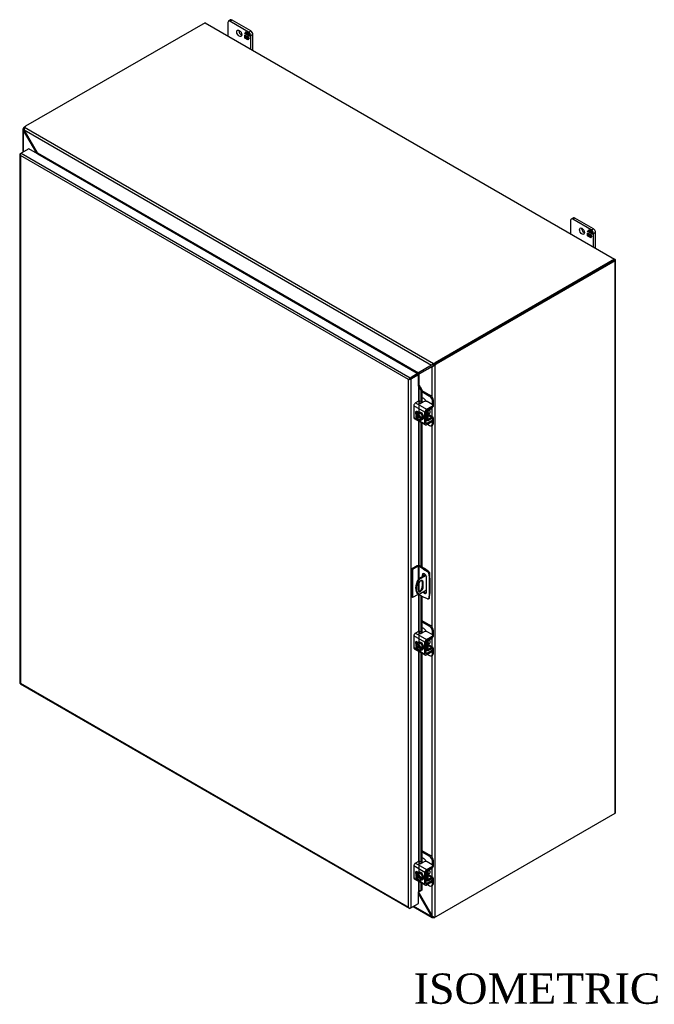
# Model space of a CAD drawing. Header units: inches. Extents: x 14 to 237, y 6 to 158.
# Tile 8 of 9: x 175 to 206, y 109 to 158. Entities that reach past the tile are written whole.
import ezdxf
from ezdxf.enums import TextEntityAlignment as Align

# ---------------------------------------------------------------- set-up
doc = ezdxf.new("R2010")
doc.units = ezdxf.units.IN
doc.header["$MEASUREMENT"] = 0
for name, color, linetype in [('COM40153-1', 7, 'CONTINUOUS'), ('COM40153-2', 7, 'CONTINUOUS'), ('COM42667', 7, 'CONTINUOUS'), ('COM42780', 7, 'CONTINUOUS'), ('COM48496', 7, 'CONTINUOUS'), ('COM70236-4', 7, 'CONTINUOUS'), ('COM71782-3', 7, 'CONTINUOUS'), ('DEFAULT', 7, 'CONTINUOUS'), ('FET07710', 7, 'CONTINUOUS'), ('SCC19011', 7, 'CONTINUOUS'), ('SPR20265', 7, 'CONTINUOUS'), ('WAF25035', 7, 'CONTINUOUS')]:
    doc.layers.add(name, color=color, linetype=linetype)
doc.styles.add('SEACAD_TIMES_NEW_ROMAN', font='times.ttf')

msp = doc.modelspace()

# ---------------------------------------------------------------- linework, layer by layer
at = {"layer": 'COM40153-1', "color": 7}
for p, q in [((194.795, 130.218), (194.808, 130.21)), ((194.833, 129.93), (194.833, 130.175)), ((194.622, 130.079), (194.265, 129.873)), ((194.265, 129.873), (194.306, 129.849)), ((194.643, 130.044), (194.306, 129.849)), ((194.457, 129.735), (194.498, 129.712)), ((194.457, 129.735), (194.457, 129.498)), ((194.498, 129.474), (194.498, 129.712)), ((194.251, 129.569), (194.251, 129.332)), ((194.669, 129.325), (194.306, 129.115)), ((194.457, 129.498), (194.498, 129.474)), ((194.246, 129.148), (194.286, 129.124))]:
    msp.add_line(p, q, dxfattribs=at)
for centre, major_axis, start_param, end_param in [((194.747, 130.175), (-0.0864, 0), 2.529725, 3.926991), ((194.546, 129.668), (0.3, 0.52), 1.508132, 3.141593), ((194.586, 129.644), (0.3, 0.52), 1.508132, 3.204257), ((194.374, 129.64), (-0.087, -0.151), 2.356194, 5.497787), ((194.333, 129.664), (-0.087, -0.151), 2.356194, 2.906426), ((194.675, 129.94), (-0.025, -0.0433), 4.139289, 6.283185), ((194.634, 129.964), (0.025, 0.0433), 4.093609, 5.210881), ((194.675, 129.94), (-0.025, -0.0433), 0, 0.63978), ((194.374, 129.403), (0.087, 0.151), 2.356194, 5.497787), ((194.333, 129.427), (0.087, 0.151), 3.37676, 5.497787)]:
    msp.add_ellipse(centre, major_axis=major_axis, ratio=0.57735, start_param=start_param, end_param=end_param, dxfattribs=at)
at = {"layer": 'COM40153-2', "color": 7}
for p, q in [((194.207, 130.527), (193.929, 130.367)), ((193.929, 130.367), (193.929, 128.979)), ((193.969, 130.343), (193.929, 130.367)), ((194.248, 130.504), (193.969, 130.343)), ((193.969, 130.343), (193.969, 128.955)), ((194.248, 130.504), (194.248, 129.844)), ((194.288, 130.504), (194.288, 129.887)), ((194.523, 130.368), (194.288, 130.504)), ((194.564, 130.392), (194.329, 130.527)), ((194.523, 130.368), (194.564, 130.392)), ((194.523, 130.368), (194.712, 130.24)), ((194.753, 130.264), (194.564, 130.392)), ((194.712, 130.24), (194.753, 130.264)), ((194.817, 130.152), (194.777, 130.129)), ((194.834, 129.924), (194.817, 130.152)), ((194.288, 129.693), (194.288, 129.268)), ((194.457, 130.072), (194.498, 130.095)), ((194.457, 130.072), (194.457, 129.984)), ((194.498, 130.008), (194.498, 130.095)), ((194.669, 129.231), (194.669, 129.949)), ((194.777, 130.129), (194.793, 129.901)), ((194.793, 129.901), (194.834, 129.924)), ((194.793, 129.901), (194.793, 129.136)), ((194.834, 129.924), (194.834, 129.16)), ((194.793, 129.136), (194.834, 129.16)), ((194.817, 128.951), (194.834, 129.16)), ((193.969, 128.955), (193.929, 128.979)), ((194.248, 129.116), (193.969, 128.955)), ((194.248, 129.147), (194.248, 129.116)), ((194.288, 129.123), (194.288, 129.116)), ((194.523, 128.98), (194.288, 129.116)), ((194.712, 128.89), (194.523, 128.98)), ((194.756, 128.889), (194.797, 128.912)), ((194.793, 129.136), (194.777, 128.927)), ((194.777, 128.927), (194.817, 128.951))]:
    msp.add_line(p, q, dxfattribs=at)
for centre, major_axis, start_param, end_param in [((194.268, 130.492), (-0.0864, 0), 3.926991, 5.497787), ((194.268, 130.492), (-0.0288, 0), 3.926991, 5.497787), ((194.563, 130.01), (0.075, -0.13), 0.785398, 3.926991), ((194.604, 130.034), (0.075, -0.13), 3.416574, 3.926991), ((194.706, 130.162), (0.05, -0.0866), 0.872665, 2.268928), ((194.747, 130.186), (-0.05, 0.0866), 4.014257, 5.410521), ((194.563, 129.292), (-0.075, 0.13), 1.73559, 3.926991), ((194.604, 129.315), (-0.075, 0.13), 1.73559, 2.866611), ((194.268, 129.104), (0.0288, 0), 0.785398, 2.356194), ((194.706, 128.975), (-0.05, 0.0866), 2.443461, 3.839724), ((194.747, 128.999), (-0.05, 0.0866), 3.141593, 3.839724)]:
    msp.add_ellipse(centre, major_axis=major_axis, ratio=0.57735, start_param=start_param, end_param=end_param, dxfattribs=at)
at = {"layer": 'COM42667', "color": 7}
for p, q in [((194.586, 138.134), (194.038, 138.451)), ((194.038, 138.451), (194.038, 137.869)), ((194.263, 138.675), (194.119, 138.591)), ((194.119, 138.591), (194.667, 138.275)), ((194.552, 138.656), (194.405, 138.571)), ((194.667, 138.275), (194.94, 138.432)), ((194.94, 138.514), (194.694, 138.656)), ((194.94, 138.37), (194.94, 138.432)), ((194.97, 138.411), (194.97, 138.473)), ((194.269, 138.119), (194.193, 138.162)), ((194.586, 137.552), (194.586, 138.134)), ((194.64, 137.583), (194.64, 138.165)), ((194.667, 138.212), (194.94, 138.37)), ((194.038, 137.869), (194.242, 137.751)), ((194.061, 137.817), (194.61, 137.5)), ((194.281, 137.729), (194.586, 137.552)), ((194.667, 137.567), (194.64, 137.583)), ((194.94, 137.725), (194.667, 137.567)), ((194.94, 137.663), (194.667, 137.505)), ((194.927, 137.814), (194.94, 137.807)), ((194.94, 137.663), (194.94, 137.725)), ((194.97, 137.704), (194.97, 137.766)), ((194.263, 127.284), (194.119, 127.201)), ((194.552, 127.266), (194.405, 127.181)), ((194.94, 127.123), (194.694, 127.266)), ((194.586, 126.744), (194.038, 127.061)), ((194.038, 127.061), (194.038, 126.478)), ((194.119, 127.201), (194.667, 126.884)), ((194.269, 126.728), (194.193, 126.772)), ((194.586, 126.162), (194.586, 126.744)), ((194.64, 126.193), (194.64, 126.775)), ((194.667, 126.884), (194.94, 127.042)), ((194.667, 126.822), (194.94, 126.98)), ((194.94, 126.98), (194.94, 127.042)), ((194.97, 127.02), (194.97, 127.082)), ((194.038, 126.478), (194.242, 126.361)), ((194.061, 126.426), (194.61, 126.109)), ((194.281, 126.338), (194.586, 126.162)), ((194.94, 126.335), (194.667, 126.177)), ((194.94, 126.272), (194.667, 126.115)), ((194.927, 126.424), (194.94, 126.416)), ((194.94, 126.272), (194.94, 126.335)), ((194.97, 126.313), (194.97, 126.375)), ((194.667, 126.177), (194.64, 126.193)), ((194.586, 115.353), (194.038, 115.67)), ((194.038, 115.67), (194.038, 115.088)), ((194.263, 115.894), (194.119, 115.81)), ((194.119, 115.81), (194.667, 115.494)), ((194.552, 115.875), (194.405, 115.791)), ((194.667, 115.494), (194.94, 115.651)), ((194.667, 115.432), (194.94, 115.589)), ((194.94, 115.733), (194.694, 115.875)), ((194.94, 115.589), (194.94, 115.651)), ((194.97, 115.63), (194.97, 115.692)), ((194.038, 115.088), (194.242, 114.97)), ((194.061, 115.036), (194.61, 114.719)), ((194.269, 115.338), (194.193, 115.381)), ((194.586, 114.771), (194.586, 115.353)), ((194.64, 114.802), (194.64, 115.385)), ((194.927, 115.033), (194.94, 115.026)), ((194.281, 114.948), (194.586, 114.771)), ((194.667, 114.787), (194.64, 114.802)), ((194.94, 114.944), (194.667, 114.787)), ((194.94, 114.882), (194.667, 114.724)), ((194.94, 114.882), (194.94, 114.944)), ((194.97, 114.923), (194.97, 114.985))]:
    msp.add_line(p, q, dxfattribs=at)
for centre, major_axis, start_param, end_param in [((194.119, 138.498), (-0.0572, -0.0991), 3.926991, 5.497787), ((194.297, 138.655), (-0.048, 0), 3.141593, 5.497787), ((194.371, 138.591), (0.048, 0), 2.929457, 5.497787), ((194.623, 138.615), (0.1, 0), 0.785398, 2.356194), ((194.87, 138.473), (-0.1, 0), 2.356194, 3.926991), ((194.193, 138.07), (0.0562, -0.0973), 2.356194, 4.826451), ((194.247, 138.101), (0.0562, -0.0973), 3.6401, 4.826451), ((194.667, 138.181), (0.0572, 0.0991), 0.785398, 2.356194), ((194.667, 138.181), (0.0192, 0.0333), 0.785398, 2.356194), ((194.87, 138.411), (-0.1, 0), 2.356194, 3.141593), ((194.119, 137.916), (0.0572, 0.0991), 2.356194, 3.141593), ((194.667, 137.599), (0.0572, 0.0991), 2.356194, 3.926991), ((194.667, 137.599), (0.0192, 0.0333), 2.356194, 3.926991), ((194.87, 137.766), (-0.1, 0), 2.356194, 3.926991), ((194.87, 137.704), (-0.1, 0), 2.356194, 3.141593), ((194.297, 127.265), (-0.048, 0), 3.141593, 5.497787), ((194.623, 127.225), (0.1, 0), 0.785398, 2.356194), ((194.119, 127.107), (-0.0572, -0.0991), 3.926991, 5.497787), ((194.193, 126.68), (0.0562, -0.0973), 2.356194, 4.826451), ((194.247, 126.711), (0.0562, -0.0973), 3.6401, 4.826451), ((194.371, 127.201), (0.048, 0), 2.929457, 5.497787), ((194.667, 126.791), (0.0572, 0.0991), 0.785398, 2.356194), ((194.667, 126.791), (0.0192, 0.0333), 0.785398, 2.356194), ((194.87, 127.082), (-0.1, 0), 2.356194, 3.926991), ((194.87, 127.02), (-0.1, 0), 2.356194, 3.141593), ((194.119, 126.525), (0.0572, 0.0991), 2.356194, 3.141593), ((194.87, 126.375), (-0.1, 0), 2.356194, 3.926991), ((194.87, 126.313), (-0.1, 0), 2.356194, 3.141593), ((194.667, 126.208), (0.0572, 0.0991), 2.356194, 3.926991), ((194.667, 126.208), (0.0192, 0.0333), 2.356194, 3.926991), ((194.119, 115.717), (-0.0572, -0.0991), 3.926991, 5.497787), ((194.297, 115.874), (-0.048, 0), 3.141593, 5.497787), ((194.371, 115.81), (0.048, 0), 2.929457, 5.497787), ((194.623, 115.834), (0.1, 0), 0.785398, 2.356194), ((194.87, 115.692), (-0.1, 0), 2.356194, 3.926991), ((194.87, 115.63), (-0.1, 0), 2.356194, 3.141593), ((194.119, 115.135), (0.0572, 0.0991), 2.356194, 3.141593), ((194.193, 115.289), (0.0562, -0.0973), 2.356194, 4.826451), ((194.247, 115.321), (0.0562, -0.0973), 3.6401, 4.826451), ((194.667, 115.4), (0.0572, 0.0991), 0.785398, 2.356194), ((194.667, 115.4), (0.0192, 0.0333), 0.785398, 2.356194), ((194.87, 114.985), (-0.1, 0), 2.356194, 3.926991), ((194.667, 114.818), (0.0572, 0.0991), 2.356194, 3.926991), ((194.667, 114.818), (0.0192, 0.0333), 2.356194, 3.926991), ((194.87, 114.923), (-0.1, 0), 2.356194, 3.141593)]:
    msp.add_ellipse(centre, major_axis=major_axis, ratio=0.57735, start_param=start_param, end_param=end_param, dxfattribs=at)
at = {"layer": 'COM42780', "color": 7}
for p, q in [((194.435, 139.211), (194.867, 138.962)), ((194.435, 139.149), (194.814, 138.931)), ((194.814, 138.931), (194.867, 138.962)), ((194.531, 138.809), (194.435, 138.864)), ((195.009, 138.717), (194.955, 138.686)), ((194.955, 138.503), (194.955, 138.686)), ((195.009, 138.474), (195.009, 138.717)), ((194.644, 138.183), (194.685, 138.159)), ((194.685, 137.771), (194.685, 138.159)), ((194.739, 137.802), (194.739, 138.19)), ((194.743, 137.985), (194.929, 137.877)), ((194.985, 137.882), (194.758, 138.013)), ((194.766, 138.237), (194.929, 138.334)), ((194.64, 137.797), (194.685, 137.771)), ((194.64, 137.758), (194.709, 137.719)), ((194.713, 137.532), (194.814, 137.474)), ((194.739, 137.801), (194.766, 137.786)), ((194.928, 137.815), (194.765, 137.723)), ((194.929, 137.877), (194.766, 137.786)), ((194.914, 137.464), (194.967, 137.495)), ((194.928, 137.814), (194.955, 137.799)), ((194.955, 137.796), (194.955, 137.799)), ((194.955, 137.555), (194.955, 137.674)), ((194.955, 137.555), (195.009, 137.587)), ((195.009, 137.587), (195.009, 137.83)), ((194.435, 127.821), (194.867, 127.571)), ((194.435, 127.759), (194.814, 127.54)), ((194.531, 127.418), (194.435, 127.473)), ((194.814, 127.54), (194.867, 127.571)), ((195.009, 127.326), (194.955, 127.295)), ((194.955, 127.112), (194.955, 127.295)), ((195.009, 127.083), (195.009, 127.326)), ((194.644, 126.792), (194.685, 126.768)), ((194.685, 126.38), (194.685, 126.768)), ((194.739, 126.411), (194.739, 126.799)), ((194.766, 126.846), (194.929, 126.944)), ((194.64, 126.406), (194.685, 126.38)), ((194.64, 126.368), (194.709, 126.328)), ((194.739, 126.411), (194.766, 126.396)), ((194.743, 126.594), (194.929, 126.487)), ((194.985, 126.492), (194.758, 126.623)), ((194.928, 126.424), (194.765, 126.333)), ((194.929, 126.487), (194.766, 126.396)), ((194.928, 126.424), (194.955, 126.408)), ((194.955, 126.405), (194.955, 126.408)), ((194.955, 126.165), (194.955, 126.283)), ((195.009, 126.196), (195.009, 126.439)), ((194.713, 126.141), (194.814, 126.083)), ((194.914, 126.073), (194.967, 126.104)), ((194.955, 126.165), (195.009, 126.196)), ((194.435, 116.43), (194.867, 116.181)), ((194.435, 116.368), (194.814, 116.15)), ((194.531, 116.028), (194.435, 116.083)), ((194.814, 116.15), (194.867, 116.181)), ((194.766, 115.456), (194.929, 115.554)), ((195.009, 115.936), (194.955, 115.905)), ((194.955, 115.722), (194.955, 115.905)), ((195.009, 115.693), (195.009, 115.936)), ((194.644, 115.402), (194.685, 115.378)), ((194.685, 114.99), (194.685, 115.378)), ((194.739, 115.021), (194.739, 115.409)), ((194.743, 115.204), (194.929, 115.096)), ((194.985, 115.101), (194.758, 115.232)), ((194.928, 115.034), (194.765, 114.942)), ((194.929, 115.096), (194.766, 115.005)), ((194.928, 115.033), (194.955, 115.018)), ((195.009, 114.806), (195.009, 115.049)), ((194.64, 115.016), (194.685, 114.99)), ((194.64, 114.977), (194.709, 114.938)), ((194.713, 114.751), (194.814, 114.693)), ((194.739, 115.02), (194.766, 115.005)), ((194.914, 114.683), (194.967, 114.714)), ((194.955, 115.015), (194.955, 115.018)), ((194.955, 114.775), (194.955, 114.893)), ((194.955, 114.775), (195.009, 114.806))]:
    msp.add_line(p, q, dxfattribs=at)
for centre, major_axis, start_param, end_param in [((194.814, 138.768), (0.1, -0.173), 0.785398, 2.356194), ((194.867, 138.799), (-0.1, 0.173), 3.926991, 5.497787), ((194.531, 138.645), (0.1, -0.173), 1.392108, 2.356194), ((194.928, 138.427), (-0.0572, -0.0991), 0.802851, 2.356194), ((194.766, 138.206), (-0.0572, -0.0991), 4.744903, 5.497787), ((194.766, 138.206), (-0.0192, -0.0333), 3.944444, 5.497787), ((194.651, 138.109), (0.078, -0.135), 0.133398, 1.437398), ((194.766, 137.818), (0.0572, 0.0991), 2.356194, 3.909538), ((194.766, 137.818), (0.0192, 0.0333), 2.356194, 3.909538), ((194.814, 137.637), (-0.1, 0.173), 2.356194, 3.926991), ((194.928, 137.783), (-0.0192, -0.0333), 2.356194, 3.909538), ((194.928, 137.783), (-0.0572, -0.0991), 2.356194, 3.909538), ((194.867, 137.668), (-0.1, 0.173), 3.141593, 3.926991), ((194.531, 127.255), (0.1, -0.173), 1.392108, 2.356194), ((194.814, 127.377), (0.1, -0.173), 0.785398, 2.356194), ((194.867, 127.408), (-0.1, 0.173), 3.926991, 5.497787), ((194.766, 126.815), (-0.0572, -0.0991), 4.744903, 5.497787), ((194.766, 126.815), (-0.0192, -0.0333), 3.944444, 5.497787), ((194.651, 126.718), (0.078, -0.135), 0.133398, 1.437398), ((194.928, 127.037), (-0.0572, -0.0991), 0.802851, 2.356194), ((194.766, 126.427), (0.0572, 0.0991), 2.356194, 3.909538), ((194.766, 126.427), (0.0192, 0.0333), 2.356194, 3.909538), ((194.928, 126.393), (-0.0192, -0.0333), 2.356194, 3.909538), ((194.928, 126.393), (-0.0572, -0.0991), 2.356194, 3.909538), ((194.814, 126.247), (-0.1, 0.173), 2.356194, 3.926991), ((194.867, 126.278), (-0.1, 0.173), 3.141593, 3.926991), ((194.531, 115.864), (0.1, -0.173), 1.392108, 2.356194), ((194.814, 115.987), (0.1, -0.173), 0.785398, 2.356194), ((194.867, 116.018), (-0.1, 0.173), 3.926991, 5.497787), ((194.928, 115.646), (-0.0572, -0.0991), 0.802851, 2.356194), ((194.766, 115.425), (-0.0572, -0.0991), 4.744903, 5.497787), ((194.766, 115.425), (-0.0192, -0.0333), 3.944444, 5.497787), ((194.651, 115.328), (0.078, -0.135), 0.133398, 1.437398), ((194.928, 115.002), (-0.0192, -0.0333), 2.356194, 3.909538), ((194.928, 115.002), (-0.0572, -0.0991), 2.356194, 3.909538), ((194.766, 115.037), (0.0572, 0.0991), 2.356194, 3.909538), ((194.766, 115.037), (0.0192, 0.0333), 2.356194, 3.909538), ((194.814, 114.856), (-0.1, 0.173), 2.356194, 3.926991), ((194.867, 114.887), (-0.1, 0.173), 3.141593, 3.926991)]:
    msp.add_ellipse(centre, major_axis=major_axis, ratio=0.57735, start_param=start_param, end_param=end_param, dxfattribs=at)
at = {"layer": 'COM48496', "color": 7}
for p, q in [((174.682, 152.148), (174.682, 151.01)), ((174.74, 152.137), (174.684, 152.13)), ((174.748, 152.18), (174.707, 152.204)), ((174.746, 152.106), (174.707, 152.084)), ((174.707, 151.025), (174.707, 152.084)), ((175.363, 150.955), (174.707, 152.084)), ((174.774, 152.262), (174.814, 152.285)), ((174.774, 152.262), (174.78, 152.258)), ((175.363, 150.955), (175.396, 150.974)), ((175.363, 150.945), (175.363, 150.955)), ((203.96, 145.644), (195.098, 140.528)), ((204, 145.621), (195.138, 140.504)), ((204, 145.691), (203.98, 145.703)), ((204, 118.28), (204, 145.621)), ((204.026, 118.316), (204.026, 145.656)), ((194.949, 140.397), (194.294, 140.025)), ((194.335, 140.049), (194.976, 140.413)), ((194.974, 140.411), (194.949, 140.397)), ((194.949, 138.884), (194.949, 140.397)), ((195.004, 140.437), (194.992, 140.405)), ((195.031, 140.47), (195.072, 140.446)), ((195.072, 140.446), (195.072, 113.145)), ((195.098, 140.528), (195.138, 140.504)), ((194.241, 139.999), (194.232, 140.009)), ((194.294, 140.025), (194.335, 140.049)), ((194.294, 139.451), (194.294, 140.025)), ((194.949, 137.903), (194.949, 138.35)), ((194.949, 127.494), (194.949, 137.485)), ((194.949, 126.512), (194.949, 126.959)), ((194.949, 116.103), (194.949, 126.094)), ((195.138, 113.164), (204, 118.28)), ((194.949, 115.122), (194.949, 115.569)), ((194.949, 113.194), (194.949, 114.704)), ((194.294, 114.323), (194.294, 114.399)), ((194.294, 114.323), (194.949, 113.194))]:
    msp.add_line(p, q, dxfattribs=at)
for centre, radius, start, end in [((174.756, 152.148), 0.0746, 131.1998, 193.8127), ((174.788, 152.154), 0.107, 192.9737, 220.7862), ((174.804, 152.148), 0.0653, 150.132, 189.5302), ((175.334, 150.914), 0.0949, 359.7358, 24.5338), ((194.941, 140.56), 0.164, 272.9287, 288.1405), ((194.937, 140.484), 0.0817, 296.9678, 317.8265), ((194.936, 140.609), 0.212, 285.2655, 309.7555), ((194.808, 140.624), 0.271, 316.3207, 325.1947), ((194.347, 139.866), 0.183, 93.7503, 128.6863), ((194.488, 139.844), 0.266, 136.8928, 149.1996), ((194.126, 114.248), 0.184, 24.1488, 43.4498), ((195.069, 113.297), 0.157, 220.6657, 240.7969), ((195.051, 113.258), 0.116, 239.1566, 280.1391)]:
    msp.add_arc(centre, radius, start, end, dxfattribs=at)
for centre, major_axis, start_param, end_param in [((174.774, 152.098), (0.1, 0.173), 0.785398, 1.276789), ((203.939, 145.656), (-0.0864, 0), 2.356194, 3.926991), ((195.098, 140.364), (0.1, 0.173), 0.785398, 1.276789), ((195.138, 140.341), (0.1, 0.173), 0.785398, 1.276789), ((194.273, 139.965), (-0.0864, 0), -1.068499, -1.002311), ((203.939, 118.316), (-0.0864, 0), 2.356194, 3.141593), ((195.138, 113.327), (-0.1, -0.173), 0.294007, 0.785398)]:
    msp.add_ellipse(centre, major_axis=major_axis, ratio=0.57735, start_param=start_param, end_param=end_param, dxfattribs=at)
at = {"layer": 'COM70236-4', "color": 7}
for p, q in [((183.697, 157.413), (174.814, 152.285)), ((183.697, 157.413), (203.98, 145.703)), ((174.746, 152.106), (194.91, 140.465)), ((175.396, 150.974), (174.746, 152.106)), ((174.764, 152.237), (195.014, 140.546)), ((175.396, 150.974), (194.261, 140.083)), ((175.417, 150.915), (194.198, 140.072)), ((175.417, 150.914), (175.417, 150.915)), ((175.418, 150.933), (175.423, 150.919)), ((203.98, 145.703), (195.098, 140.575)), ((203.98, 145.656), (195.098, 140.528)), ((203.98, 145.656), (203.98, 145.703)), ((194.91, 140.465), (194.261, 140.083)), ((194.937, 140.48), (194.301, 140.106)), ((194.935, 140.479), (194.91, 140.465)), ((194.973, 140.492), (194.939, 140.498)), ((194.973, 140.492), (194.951, 140.488)), ((195.014, 140.499), (195.014, 140.546)), ((195.098, 140.528), (195.098, 140.575)), ((194.198, 140.072), (194.197, 140.071)), ((194.204, 140.076), (194.207, 140.066)), ((194.261, 140.083), (194.301, 140.106)), ((194.265, 114.306), (194.294, 114.323)), ((194.265, 114.296), (194.91, 113.171)), ((194.003, 113.666), (194.953, 113.117)), ((194.91, 113.171), (194.028, 113.681)), ((194.949, 113.194), (194.91, 113.171)), ((194.973, 113.173), (194.939, 113.128)), ((195.014, 113.159), (195.014, 113.112))]:
    msp.add_line(p, q, dxfattribs=at)
for centre, radius, start, end in [((174.851, 152.163), 0.114, 139.6209, 181.0834), ((174.895, 152.159), 0.157, 179.2031, 199.3343), ((175.242, 150.864), 0.189, 16.8241, 35.5773), ((195.048, 140.376), 0.164, 131.8595, 147.0713), ((194.979, 140.41), 0.0817, 102.1735, 123.0323), ((195.089, 140.346), 0.214, 110.3668, 134.6121), ((194.196, 140.377), 0.301, 271.5345, 282.3731), ((194.149, 140.208), 0.183, 296.1445, 326.2497), ((195.011, 113.206), 0.107, 199.1298, 227.1103), ((194.99, 113.183), 0.075, 226.3552, 288.6324), ((195.014, 113.224), 0.0651, 230.4297, 269.9081)]:
    msp.add_arc(centre, radius, start, end, dxfattribs=at)
for centre, major_axis, start_param, end_param in [((174.956, 152.204), (-0.2, 0), 5.497787, 5.989178), ((175.417, 150.938), (-0.0144, -0.0249), 0.785398, 1.068499), ((194.956, 140.656), (0.2, 0), 5.006396, 5.497787), ((194.956, 140.609), (0.2, 0), 5.006396, 5.497787), ((194.198, 140.095), (-0.0144, -0.0249), 0.785398, 1.068499), ((194.956, 113.222), (0.2, 0), 5.006396, 5.32008)]:
    msp.add_ellipse(centre, major_axis=major_axis, ratio=0.57735, start_param=start_param, end_param=end_param, dxfattribs=at)
msp.add_open_spline([(195.014, 140.499), (195.013, 140.499), (195.011, 140.499), (195.007, 140.498), (195.004, 140.498), (195, 140.497), (194.997, 140.497), (194.992, 140.496), (194.988, 140.495), (194.983, 140.494), (194.978, 140.493), (194.974, 140.492), (194.973, 140.492)], degree=3, knots=[0, 0, 0, 0, 0.078044, 0.157022, 0.236947, 0.317833, 0.399688, 0.482519, 0.608583, 0.736857, 0.867336, 1, 1, 1, 1], dxfattribs=at)
at = {"layer": 'COM71782-3', "color": 7}
for p, q in [((174.966, 151.174), (174.593, 150.959)), ((194.224, 140.056), (174.966, 151.174)), ((174.527, 150.9), (174.527, 124.733)), ((174.536, 150.879), (174.536, 150.879)), ((174.553, 150.936), (174.593, 150.959)), ((193.77, 139.746), (174.553, 150.842)), ((174.553, 150.842), (174.553, 124.721)), ((174.593, 150.959), (193.851, 139.84)), ((193.851, 139.84), (194.224, 140.056)), ((193.851, 139.793), (194.224, 140.009)), ((194.224, 140.009), (193.851, 139.793)), ((194.265, 139.985), (193.892, 139.77)), ((194.224, 140.056), (194.224, 140.009)), ((194.265, 139.985), (194.224, 140.009)), ((194.265, 139.414), (194.265, 139.985)), ((193.811, 139.77), (193.77, 139.746)), ((193.77, 113.626), (193.77, 139.746)), ((193.794, 139.76), (193.851, 139.793)), ((193.794, 139.76), (193.851, 139.793)), ((193.892, 139.77), (193.892, 113.602)), ((194.265, 139.414), (194.265, 138.676)), ((194.288, 139.418), (194.293, 139.451)), ((194.309, 139.388), (194.356, 139.407)), ((194.356, 139.407), (194.435, 139.229)), ((194.309, 139.388), (194.388, 139.21)), ((194.309, 138.138), (194.309, 139.388)), ((194.435, 139.229), (194.388, 139.21)), ((194.388, 139.21), (194.388, 138.565)), ((194.435, 139.229), (194.435, 138.589)), ((194.265, 138.121), (194.265, 138.117)), ((194.265, 137.699), (194.265, 130.542)), ((194.309, 130.536), (194.309, 137.674)), ((194.388, 137.628), (194.388, 130.493)), ((194.435, 137.601), (194.435, 130.466)), ((194.265, 129.121), (194.265, 127.285)), ((194.309, 126.748), (194.309, 129.104)), ((194.388, 129.058), (194.388, 127.175)), ((194.435, 129.031), (194.435, 127.198)), ((194.265, 126.73), (194.265, 126.726)), ((194.265, 126.309), (194.265, 115.895)), ((194.309, 115.357), (194.309, 126.283)), ((194.388, 126.237), (194.388, 115.784)), ((194.435, 126.21), (194.435, 115.808)), ((174.55, 124.693), (193.808, 113.574)), ((174.553, 124.721), (193.77, 113.626)), ((194.265, 115.34), (194.265, 115.336)), ((194.265, 114.918), (194.265, 114.389)), ((194.309, 114.41), (194.309, 114.893)), ((194.388, 114.847), (194.388, 114.457)), ((194.435, 114.82), (194.435, 114.476)), ((194.265, 113.817), (194.265, 114.389)), ((194.388, 114.457), (194.309, 114.41)), ((194.309, 114.41), (194.356, 114.429)), ((194.435, 114.476), (194.356, 114.429)), ((194.435, 114.476), (194.388, 114.457)), ((193.794, 113.592), (193.794, 113.593)), ((193.892, 113.602), (193.851, 113.579)), ((193.892, 113.602), (194.265, 113.817))]:
    msp.add_line(p, q, dxfattribs=at)
for centre, radius, start, end in [((194.225, 139.352), 0.0911, 23.2734, 46.5882), ((194.25, 139.324), 0.135, 38.3968, 71.6578), ((194.507, 114.13), 0.343, 125.2045, 129.639), ((194.345, 114.349), 0.0704, 117.4412, 127.5015)]:
    msp.add_arc(centre, radius, start, end, dxfattribs=at)
for centre, major_axis, ratio, start_param, end_param in [((174.614, 150.9), (0.0864, 0), 0.57735, 2.356194, 3.587154), ((174.593, 150.889), (0.0432, 0.0748), 0.57735, 0.785398, 2.016358), ((174.614, 150.877), (-0.061, 0.106), 0.577982, 1.231508, 1.571345), ((174.614, 150.877), (-0.061, 0.106), 0.577982, 1.230411, 1.570248), ((193.831, 139.782), (-0.0863, -0.0499), 0.000948, -1.124689, -0.784852), ((193.831, 139.782), (-0.0864, -0.0498), 0.000948, 0.784852, 1.124689), ((193.851, 139.77), (0.0432, 0.0748), 0.57735, 0.785398, 2.016358), ((193.831, 139.805), (0.0864, 0), 0.57735, 4.266828, 5.497787), ((193.831, 139.782), (0.0288, 0.0166), 0.000948, 0.785944, 2.356741), ((193.831, 139.782), (0.0288, 0.0166), 0.000948, 3.926445, 5.497241), ((194.285, 139.402), (0.0864, 0), 0.57735, 1.48353, 1.808737), ((194.285, 139.402), (0.0288, 0), 0.57735, 1.48353, 2.356194), ((174.614, 124.733), (0.0864, 0), 0.57735, 3.141593, 3.587154), ((174.614, 124.756), (-0.0864, -0.0498), 0.000948, 0.445015, 0.784852), ((174.614, 124.756), (-0.0863, -0.0499), 0.000948, -0.784852, -0.445015), ((174.593, 124.768), (0.0432, 0.0748), 0.57735, 2.696031, 3.141593), ((194.285, 114.377), (-0.0288, 0), 0.57735, 4.625123, 5.497787), ((193.831, 113.661), (0.061, -0.106), 0.577982, 4.712938, 5.052774), ((193.831, 113.661), (0.061, -0.106), 0.577982, 4.71184, 5.051677), ((193.831, 113.638), (0.0864, 0), 0.57735, 4.266828, 5.497787), ((193.851, 113.649), (0.0432, 0.0748), 0.57735, 2.696031, 3.926991)]:
    msp.add_ellipse(centre, major_axis=major_axis, ratio=ratio, start_param=start_param, end_param=end_param, dxfattribs=at)
at = {"layer": 'FET07710', "color": 7}
for p, q in [((184.965, 157.549), (184.859, 157.488)), ((185.04, 157.542), (184.934, 157.481)), ((185.854, 156.95), (184.934, 157.481)), ((185.959, 157.011), (185.04, 157.542)), ((184.828, 157.42), (184.828, 156.76)), ((185.671, 156.856), (185.74, 156.955)), ((185.714, 156.908), (185.745, 156.952)), ((185.74, 156.955), (185.802, 156.919)), ((185.854, 156.95), (185.959, 157.011)), ((185.682, 156.863), (185.671, 156.856)), ((185.707, 156.835), (185.671, 156.856)), ((185.671, 156.654), (185.671, 156.793)), ((185.671, 156.793), (185.707, 156.771)), ((185.682, 156.66), (185.671, 156.654)), ((185.733, 156.618), (185.671, 156.654)), ((185.682, 156.863), (185.707, 156.899)), ((185.707, 156.848), (185.682, 156.863)), ((185.682, 156.66), (185.682, 156.786)), ((185.739, 156.628), (185.682, 156.66)), ((185.719, 156.911), (185.707, 156.904)), ((185.763, 156.872), (185.707, 156.904)), ((185.707, 156.904), (185.707, 156.835)), ((185.707, 156.771), (185.707, 156.702)), ((185.707, 156.702), (185.763, 156.67)), ((185.774, 156.879), (185.719, 156.911)), ((185.758, 156.654), (185.733, 156.618)), ((185.769, 156.661), (185.758, 156.654)), ((185.758, 156.604), (185.758, 156.654)), ((185.769, 156.61), (185.758, 156.604)), ((185.82, 156.568), (185.758, 156.604)), ((185.774, 156.879), (185.763, 156.872)), ((185.763, 156.803), (185.763, 156.872)), ((185.774, 156.81), (185.763, 156.803)), ((185.797, 156.784), (185.763, 156.803)), ((185.763, 156.67), (185.763, 156.739)), ((185.763, 156.739), (185.797, 156.72)), ((185.774, 156.677), (185.763, 156.67)), ((185.769, 156.61), (185.769, 156.661)), ((185.826, 156.577), (185.769, 156.61)), ((185.774, 156.81), (185.774, 156.879)), ((185.797, 156.797), (185.774, 156.81)), ((185.774, 156.677), (185.774, 156.733)), ((185.808, 156.859), (185.797, 156.853)), ((185.852, 156.821), (185.797, 156.853)), ((185.797, 156.853), (185.797, 156.784)), ((185.797, 156.72), (185.797, 156.651)), ((185.797, 156.651), (185.852, 156.619)), ((185.802, 156.919), (185.802, 156.868)), ((185.802, 156.868), (185.827, 156.905)), ((185.813, 156.875), (185.802, 156.868)), ((185.864, 156.827), (185.808, 156.859)), ((185.813, 156.875), (185.832, 156.902)), ((185.889, 156.667), (185.82, 156.568)), ((185.827, 156.905), (185.889, 156.869)), ((185.864, 156.827), (185.852, 156.821)), ((185.852, 156.751), (185.852, 156.821)), ((185.864, 156.758), (185.852, 156.751)), ((185.889, 156.73), (185.852, 156.751)), ((185.852, 156.619), (185.852, 156.688)), ((185.852, 156.688), (185.889, 156.667)), ((185.857, 156.621), (185.852, 156.619)), ((185.864, 156.758), (185.864, 156.827)), ((185.889, 156.743), (185.864, 156.758)), ((185.864, 156.631), (185.864, 156.681)), ((185.889, 156.869), (185.889, 156.73)), ((186.065, 156.828), (185.96, 156.766)), ((185.96, 156.107), (185.96, 156.766)), ((186.065, 156.046), (186.065, 156.828)), ((201.936, 147.751), (201.83, 147.69)), ((202.011, 147.744), (201.905, 147.683)), ((202.824, 147.152), (201.905, 147.683)), ((202.93, 147.213), (202.011, 147.744)), ((201.799, 147.622), (201.799, 146.962)), ((202.824, 147.152), (202.93, 147.213)), ((202.641, 147.058), (202.711, 147.157)), ((202.653, 147.065), (202.641, 147.058)), ((202.678, 147.037), (202.641, 147.058)), ((202.641, 146.856), (202.641, 146.995)), ((202.641, 146.995), (202.678, 146.974)), ((202.653, 146.863), (202.641, 146.856)), ((202.703, 146.82), (202.641, 146.856)), ((202.653, 147.065), (202.678, 147.101)), ((202.678, 147.05), (202.653, 147.065)), ((202.653, 146.863), (202.653, 146.988)), ((202.71, 146.83), (202.653, 146.863)), ((202.689, 147.113), (202.678, 147.106)), ((202.734, 147.074), (202.678, 147.106)), ((202.678, 147.106), (202.678, 147.037)), ((202.678, 146.974), (202.678, 146.904)), ((202.678, 146.904), (202.734, 146.872)), ((202.685, 147.11), (202.716, 147.154)), ((202.745, 147.081), (202.689, 147.113)), ((202.728, 146.857), (202.703, 146.82)), ((202.711, 147.157), (202.773, 147.121)), ((202.74, 146.863), (202.728, 146.857)), ((202.728, 146.806), (202.728, 146.857)), ((202.74, 146.812), (202.728, 146.806)), ((202.79, 146.77), (202.728, 146.806)), ((202.745, 147.081), (202.734, 147.074)), ((202.734, 147.005), (202.734, 147.074)), ((202.745, 147.012), (202.734, 147.005)), ((202.767, 146.986), (202.734, 147.005)), ((202.734, 146.872), (202.734, 146.941)), ((202.734, 146.941), (202.767, 146.922)), ((202.745, 146.879), (202.734, 146.872)), ((202.74, 146.812), (202.74, 146.863)), ((202.797, 146.779), (202.74, 146.812)), ((202.745, 147.012), (202.745, 147.081)), ((202.767, 146.999), (202.745, 147.012)), ((202.745, 146.879), (202.745, 146.935)), ((202.779, 147.061), (202.767, 147.055)), ((202.823, 147.023), (202.767, 147.055)), ((202.767, 147.055), (202.767, 146.986)), ((202.767, 146.922), (202.767, 146.853)), ((202.767, 146.853), (202.823, 146.821)), ((202.773, 147.121), (202.773, 147.071)), ((202.773, 147.071), (202.798, 147.107)), ((202.784, 147.077), (202.773, 147.071)), ((202.834, 147.029), (202.779, 147.061)), ((202.784, 147.077), (202.803, 147.104)), ((202.859, 146.869), (202.79, 146.77)), ((202.798, 147.107), (202.859, 147.071)), ((202.834, 147.029), (202.823, 147.023)), ((202.823, 146.953), (202.823, 147.023)), ((202.834, 146.96), (202.823, 146.953)), ((202.859, 146.932), (202.823, 146.953)), ((202.823, 146.821), (202.823, 146.89)), ((202.823, 146.89), (202.859, 146.869)), ((202.827, 146.823), (202.823, 146.821)), ((202.834, 146.96), (202.834, 147.029)), ((202.859, 146.945), (202.834, 146.96)), ((202.834, 146.833), (202.834, 146.883)), ((202.859, 147.071), (202.859, 146.932)), ((203.036, 147.03), (202.93, 146.968)), ((202.93, 146.309), (202.93, 146.968)), ((203.036, 146.248), (203.036, 147.03))]:
    msp.add_line(p, q, dxfattribs=at)
for centre, major_axis, start_param, end_param in [((184.934, 157.358), (0.075, -0.13), 2.356194, 3.926991), ((185.04, 157.419), (0.075, -0.13), 2.356194, 3.141593), ((185.5, 156.95), (-0.088, 0.152), 0.649107, 2.492486), ((185.854, 156.828), (0.075, -0.13), 0.785398, 2.356194), ((185.959, 156.889), (-0.075, 0.13), 3.926991, 5.497787), ((201.905, 147.56), (0.075, -0.13), 2.356194, 3.926991), ((202.011, 147.622), (0.075, -0.13), 2.356194, 3.141593), ((202.47, 147.152), (-0.088, 0.152), 0.649107, 2.492486), ((202.93, 147.091), (-0.075, 0.13), 3.926991, 5.497787), ((202.824, 147.03), (0.075, -0.13), 0.785398, 2.356194)]:
    msp.add_ellipse(centre, major_axis=major_axis, ratio=0.57735, start_param=start_param, end_param=end_param, dxfattribs=at)
for centre in [(185.394, 156.889), (202.364, 147.091)]:
    msp.add_ellipse(centre, major_axis=(-0.088, 0.152), ratio=0.57735, dxfattribs=at)
at = {"layer": 'SCC19011', "color": 7}
for p, q in [((194.14, 138.025), (194.242, 138.084)), ((194.261, 138.041), (194.14, 138.025)), ((194.14, 138.025), (194.14, 137.976)), ((194.151, 137.969), (194.14, 137.976)), ((194.193, 137.962), (194.14, 137.931)), ((194.14, 137.931), (194.14, 137.883)), ((194.14, 137.931), (194.151, 137.925)), ((194.18, 137.979), (194.163, 137.969)), ((194.163, 137.925), (194.18, 137.934)), ((194.365, 137.872), (194.18, 137.979)), ((194.18, 137.934), (194.388, 137.814)), ((194.193, 137.971), (194.193, 137.962)), ((194.193, 137.962), (194.367, 137.862)), ((194.364, 138.1), (194.242, 138.084)), ((194.261, 138.041), (194.364, 138.1)), ((194.383, 137.884), (194.261, 138.041)), ((194.485, 137.943), (194.364, 138.1)), ((194.383, 137.884), (194.485, 137.943)), ((194.485, 137.801), (194.485, 137.943)), ((194.761, 138.059), (194.826, 138.097)), ((194.14, 137.883), (194.261, 137.726)), ((194.261, 137.726), (194.383, 137.742)), ((194.383, 137.835), (194.371, 137.842)), ((194.388, 137.814), (194.371, 137.804)), ((194.371, 137.798), (194.383, 137.791)), ((194.383, 137.835), (194.383, 137.884)), ((194.437, 137.866), (194.383, 137.835)), ((194.437, 137.822), (194.383, 137.791)), ((194.383, 137.742), (194.485, 137.801)), ((194.383, 137.742), (194.383, 137.791)), ((194.398, 137.844), (194.437, 137.822)), ((194.437, 137.822), (194.437, 137.866)), ((194.14, 126.634), (194.242, 126.693)), ((194.261, 126.65), (194.14, 126.634)), ((194.14, 126.634), (194.14, 126.585)), ((194.151, 126.579), (194.14, 126.585)), ((194.193, 126.572), (194.14, 126.541)), ((194.14, 126.541), (194.14, 126.492)), ((194.14, 126.541), (194.151, 126.534)), ((194.14, 126.492), (194.261, 126.336)), ((194.18, 126.588), (194.163, 126.579)), ((194.163, 126.534), (194.18, 126.544)), ((194.365, 126.481), (194.18, 126.588)), ((194.18, 126.544), (194.388, 126.424)), ((194.193, 126.58), (194.193, 126.572)), ((194.193, 126.572), (194.367, 126.471)), ((194.364, 126.709), (194.242, 126.693)), ((194.261, 126.65), (194.364, 126.709)), ((194.383, 126.494), (194.261, 126.65)), ((194.261, 126.336), (194.383, 126.352)), ((194.485, 126.553), (194.364, 126.709)), ((194.383, 126.445), (194.371, 126.452)), ((194.388, 126.424), (194.371, 126.414)), ((194.371, 126.407), (194.383, 126.401)), ((194.383, 126.494), (194.485, 126.553)), ((194.383, 126.445), (194.383, 126.494)), ((194.437, 126.476), (194.383, 126.445)), ((194.437, 126.432), (194.383, 126.401)), ((194.383, 126.352), (194.485, 126.411)), ((194.383, 126.352), (194.383, 126.401)), ((194.398, 126.454), (194.437, 126.432)), ((194.437, 126.432), (194.437, 126.476)), ((194.485, 126.411), (194.485, 126.553)), ((194.761, 126.669), (194.826, 126.707)), ((194.14, 115.244), (194.242, 115.303)), ((194.261, 115.26), (194.14, 115.244)), ((194.14, 115.244), (194.14, 115.195)), ((194.151, 115.188), (194.14, 115.195)), ((194.193, 115.182), (194.14, 115.151)), ((194.14, 115.151), (194.14, 115.102)), ((194.14, 115.151), (194.151, 115.144)), ((194.14, 115.102), (194.261, 114.945)), ((194.18, 115.198), (194.163, 115.188)), ((194.163, 115.144), (194.18, 115.154)), ((194.365, 115.091), (194.18, 115.198)), ((194.18, 115.154), (194.388, 115.033)), ((194.193, 115.19), (194.193, 115.182)), ((194.193, 115.182), (194.367, 115.081)), ((194.364, 115.319), (194.242, 115.303)), ((194.261, 115.26), (194.364, 115.319)), ((194.383, 115.103), (194.261, 115.26)), ((194.485, 115.163), (194.364, 115.319)), ((194.383, 115.054), (194.371, 115.061)), ((194.388, 115.033), (194.371, 115.023)), ((194.383, 115.103), (194.485, 115.163)), ((194.383, 115.054), (194.383, 115.103)), ((194.437, 115.086), (194.383, 115.054)), ((194.437, 115.041), (194.383, 115.01)), ((194.398, 115.063), (194.437, 115.041)), ((194.437, 115.041), (194.437, 115.086)), ((194.485, 115.02), (194.485, 115.163)), ((194.761, 115.278), (194.826, 115.316)), ((194.261, 114.945), (194.383, 114.961)), ((194.371, 115.017), (194.383, 115.01)), ((194.383, 114.961), (194.485, 115.02)), ((194.383, 114.961), (194.383, 115.01))]:
    msp.add_line(p, q, dxfattribs=at)
for centre, start, end in [((194.157, 137.98), 242.8525, 296.623), ((194.157, 137.936), 242.8527, 296.6228), ((194.157, 126.59), 242.8525, 296.623), ((194.157, 126.546), 242.8527, 296.6228), ((194.157, 115.199), 242.8525, 296.623), ((194.157, 115.155), 242.8527, 296.6228)]:
    msp.add_arc(centre, 0.0126, start, end, dxfattribs=at)
for centre, major_axis, start_param, end_param in [((194.261, 137.883), (0.079, -0.137), 0.958412, 3.753977), ((194.267, 137.887), (0.075, -0.13), 3.141593, 3.744649), ((194.284, 137.896), (0.075, -0.13), 3.254972, 3.744649), ((194.284, 137.896), (-0.075, 0.13), 0.96774, 3.028213), ((194.778, 138.182), (0.0488, -0.0845), 0, 2.159159), ((194.261, 137.883), (-0.079, 0.137), 0.958412, 3.753977), ((194.267, 137.887), (-0.075, 0.13), 0.96774, 3.141593), ((194.778, 126.791), (0.0488, -0.0845), 0, 2.159159), ((194.261, 126.493), (0.079, -0.137), 0.958412, 3.753977), ((194.261, 126.493), (-0.079, 0.137), 0.958412, 3.753977), ((194.267, 126.496), (0.075, -0.13), 3.141593, 3.744649), ((194.267, 126.496), (-0.075, 0.13), 0.96774, 3.141593), ((194.284, 126.506), (0.075, -0.13), 3.254972, 3.744649), ((194.284, 126.506), (-0.075, 0.13), 0.96774, 3.028213), ((194.261, 115.102), (0.079, -0.137), 0.958412, 3.753977), ((194.261, 115.102), (-0.079, 0.137), 0.958412, 3.753977), ((194.267, 115.106), (0.075, -0.13), 3.141593, 3.744649), ((194.267, 115.106), (-0.075, 0.13), 0.96774, 3.141593), ((194.284, 115.116), (0.075, -0.13), 3.254972, 3.744649), ((194.284, 115.116), (-0.075, 0.13), 0.96774, 3.028213), ((194.778, 115.401), (0.0488, -0.0845), 0, 2.159159)]:
    msp.add_ellipse(centre, major_axis=major_axis, ratio=0.57735, start_param=start_param, end_param=end_param, dxfattribs=at)
for points in [[(194.371, 137.804), (194.37, 137.803), (194.369, 137.802), (194.369, 137.8), (194.37, 137.799), (194.371, 137.798)], [(194.371, 126.414), (194.37, 126.413), (194.369, 126.412), (194.369, 126.409), (194.37, 126.408), (194.371, 126.407)], [(194.371, 115.023), (194.37, 115.022), (194.369, 115.021), (194.369, 115.019), (194.37, 115.018), (194.371, 115.017)]]:
    msp.add_open_spline(points, degree=3, knots=[0, 0, 0, 0, 0.5, 0.5, 1, 1, 1, 1], dxfattribs=at)
at = {"layer": 'SPR20265', "color": 7}
for points in [[(194.635, 137.879), (194.639, 137.882), (194.652, 137.896), (194.666, 137.93), (194.666, 137.985), (194.653, 138.031), (194.642, 138.057), (194.639, 138.063)], [(194.635, 126.488), (194.639, 126.492), (194.652, 126.506), (194.666, 126.54), (194.666, 126.594), (194.653, 126.641), (194.642, 126.667), (194.639, 126.673)]]:
    msp.add_open_spline(points, degree=3, knots=[0.60690128, 0.60690128, 0.60690128, 0.60690128, 0.6115699, 0.62336862, 0.63618933, 0.64815077, 0.65202011, 0.65202011, 0.65202011, 0.65202011], dxfattribs=at)
at = {"layer": 'WAF25035', "color": 7}
for p, q in [((194.289, 138.13), (194.264, 138.116)), ((194.464, 137.769), (194.489, 137.784)), ((194.289, 126.74), (194.264, 126.725)), ((194.464, 126.379), (194.489, 126.394)), ((194.289, 115.35), (194.264, 115.335)), ((194.464, 114.988), (194.489, 115.003))]:
    msp.add_line(p, q, dxfattribs=at)
for centre, start_param, end_param in [((194.364, 137.943), 0, 0.412589), ((194.364, 137.943), 2.729004, 6.283185), ((194.389, 137.957), 3.141593, 6.283185), ((194.364, 126.552), 0, 0.412589), ((194.364, 126.552), 2.729004, 6.283185), ((194.389, 126.567), 3.141593, 6.283185), ((194.364, 115.162), 0, 0.412589), ((194.364, 115.162), 2.729004, 6.283185), ((194.389, 115.176), 3.141593, 6.283185)]:
    msp.add_ellipse(centre, major_axis=(-0.1, 0.173), ratio=0.57735, start_param=start_param, end_param=end_param, dxfattribs=at)

# ---------------------------------------------------------------- texts
at = {"layer": 'DEFAULT', "color": 7, "style": 'SEACAD_TIMES_NEW_ROMAN'}
msp.add_text('ISOMETRIC VIEWS', height=1.5, dxfattribs=at).set_placement((194.036, 110.349), align=Align.TOP_LEFT)

doc.saveas('drawing.dxf')
